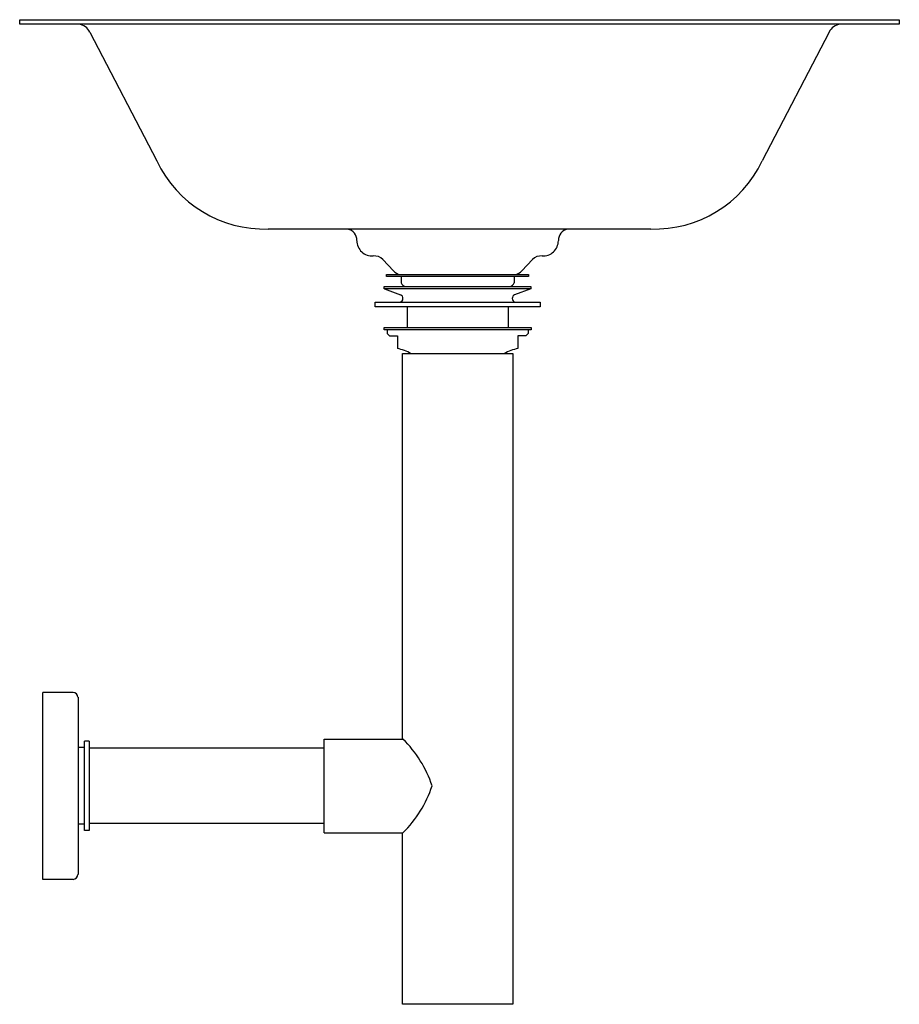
# Model space of a CAD drawing. Header units: millimetres. Extents: x 47 to 427, y -326 to 99.
import ezdxf

# ---------------------------------------------------------------- set-up
doc = ezdxf.new("R2010")
doc.units = ezdxf.units.MM
doc.header["$MEASUREMENT"] = 0
doc.layers.get('0').update_dxf_attribs({"true_color": 0xffffff})
doc.layers.add('Acier chromé', color=7, linetype='Continuous', true_color=0x787878)
doc.layers.add('kaldewei', color=7, linetype='Continuous', true_color=0xffffff)

msp = doc.modelspace()

# ---------------------------------------------------------------- linework, layer by layer
for p, q in [((77.06, 94.04), (105.94, 38.4, -13.27)), ((396.42, 94.04), (367.54, 38.4, -13.27)), ((319.33, 9, -13.27), (154.14, 9, -13.27))]:
    msp.add_line(p, q)
at = {"elevation": 45}
msp.add_lwpolyline([(46.74, 97.43), (46.74, 99.43), (426.74, 99.43), (426.74, 97.43)], close=True, dxfattribs=at)
for centre, radius, start, end in [((71.7, 91.55, 22.91), 5.91, 25.0003, 84.6966), ((401.77, 91.55, 22.91), 5.91, 95.3034, 154.9997), ((152.62, 60.73, -13.27), 51.75, 205.5637, 271.6858), ((320.86, 60.73, -13.27), 51.75, 268.3142, 334.4363), ((212.19, -5.2, -13.27), 5.57, 224.3578, 258.7286), ((259.67, -5.2, -13.27), 5.57, 281.2714, 315.6422)]:
    msp.add_arc(centre, radius, start, end)
at = {"layer": 'Acier chromé'}
for p, q in [((211.54, -11.5, -13.27), (211.54, -14.18, -13.27)), ((260.31, -11.5, -13.27), (260.31, -14.18, -13.27)), ((204.29, -16.79, -13.27), (211.32, -19.36, -13.27)), ((267.57, -16.79, -13.27), (260.54, -19.36, -13.27)), ((214.1, -24.59, -13.27), (214.1, -33.59, -13.27)), ((257.76, -24.59, -13.27), (257.76, -33.59, -13.27)), ((205.47, -34.59, -13.27), (205.47, -36.09, -13.27)), ((205.47, -36.09, -13.27), (206.47, -37.09, -13.27)), ((206.47, -37.09, -13.27), (209.89, -37.09, -13.27)), ((209.89, -37.09, -13.27), (209.89, -42.66, -13.27)), ((265.38, -37.09, -13.27), (261.96, -37.09, -13.27)), ((261.96, -37.09, -13.27), (261.96, -42.66, -13.27)), ((266.38, -36.09, -13.27), (265.38, -37.09, -13.27)), ((266.38, -34.59, -13.27), (266.38, -36.09, -13.27)), ((69.79, -191.11), (56.78, -191.11)), ((56.78, -271.89), (56.78, -191.11)), ((71.93, -193.23, 171.29), (71.93, -269.77, 171.29)), ((76.78, -212.25, 171.29), (74.78, -212.25, 171.29)), ((74.78, -250.75, 171.29), (74.78, -212.25, 171.29)), ((76.78, -212.25, 171.29), (76.78, -250.75, 171.29)), ((178.31, -251.73, 129.89), (178.31, -211.27, 129.89)), ((178.31, -211.27, 129.89), (212.28, -211.27, 129.89)), ((74.78, -214.95, 171.29), (71.93, -214.95, 171.29)), ((178.31, -215.2, 171.29), (76.78, -215.2, 171.29)), ((74.78, -248.05, 171.29), (71.93, -248.05, 171.29)), ((76.78, -250.75, 171.29), (74.78, -250.75, 171.29)), ((178.31, -247.8, 171.29), (76.78, -247.8, 171.29)), ((178.31, -251.73, 129.89), (212.28, -251.73, 129.89)), ((212.06, -325.85, -13.27), (212.06, -251.73, 129.89)), ((69.79, -271.89), (56.78, -271.89)), ((259.78, -325.85, -13.27), (212.06, -325.85, -13.27))]:
    msp.add_line(p, q, dxfattribs=at)
at = {"layer": 'Acier chromé', "elevation": -13.27}
for points in [[(205.24, -10.66), (266.61, -10.66), (266.61, -11.5), (205.24, -11.5)], [(204.24, -15.76), (267.61, -15.76), (267.61, -16.77), (204.24, -16.77)], [(200.24, -22.6), (271.61, -22.6), (271.61, -24.59), (200.24, -24.59)], [(204.19, -33.59), (267.66, -33.59), (267.66, -34.59), (204.19, -34.59)]]:
    msp.add_lwpolyline(points, close=True, dxfattribs=at)
msp.add_lwpolyline([(212.06, -211.27), (212.06, -44.8), (259.78, -44.8), (259.78, -325.85)], dxfattribs=at)
at = {"layer": 'Acier chromé'}
for centre, radius, start, end in [((213.53, -13.72, -13.27), 2.04, 193.2408, 267.6075), ((258.33, -13.72, -13.27), 2.04, 272.3925, 346.7592), ((210.55, -20.95, -13.27), 1.76, 290.0103, 64.0667), ((261.31, -20.95, -13.27), 1.76, 115.9333, 249.9897), ((207.13, -59.32, -13.27), 16.89, 59.2518, 80.5837), ((264.73, -59.32, -13.27), 16.89, 99.4163, 120.7482), ((69.66, -193.38, 171.29), 2.27, 3.6108, 86.8128), ((177.51, -246.99, 160.45), 49.85, 18.1019, 45.7759), ((177.51, -216.01, 160.45), 49.85, 314.2241, 341.8981), ((69.66, -269.62, 171.29), 2.27, 273.1986, 356.3778)]:
    msp.add_arc(centre, radius, start, end, dxfattribs=at)
at = {"layer": 'kaldewei'}
for p, q in [((203.58, -4.19, -13.27), (208.19, -9.07, -13.27)), ((268.28, -4.19, -13.27), (263.67, -9.07, -13.27))]:
    msp.add_line(p, q, dxfattribs=at)
for centre, radius, start, end in [((187.27, 4.04, -13.27), 5.12, 0.0335, 75.597), ((284.59, 4.04, -13.27), 5.12, 104.403, 179.9665), ((199.08, 4.05, -13.27), 6.69, 180.6724, 273.0178), ((272.78, 4.05, -13.27), 6.69, 266.9822, 359.3276), ((199.95, -7.57, -13.27), 4.97, 42.9835, 95.9635), ((271.91, -7.57, -13.27), 4.97, 84.0365, 137.0165)]:
    msp.add_arc(centre, radius, start, end, dxfattribs=at)

doc.saveas('drawing.dxf')
